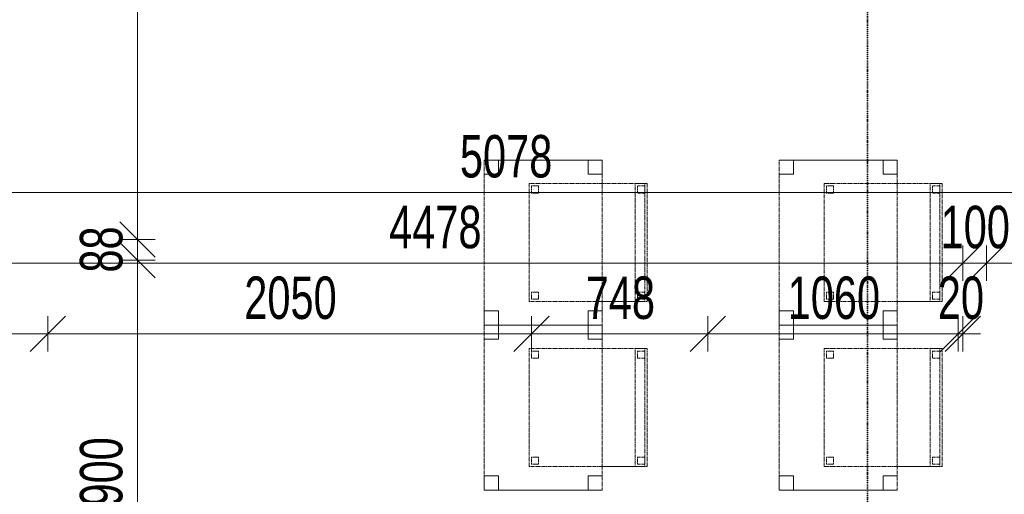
# Model space of a CAD drawing. Header units: millimetres. Extents: x -80560 to 110805, y -11020 to 52719.
# Tile 144 of 182: x 62649 to 66821, y 41795 to 43808. Entities that reach past the tile are written whole.
import ezdxf

# ---------------------------------------------------------------- set-up
doc = ezdxf.new("R2010")
doc.units = ezdxf.units.MM
doc.linetypes.add('DASHDOT2', pattern=[8, 4, -2, 0, -2])
doc.linetypes.add('DASHED2', pattern=[6, 4, -2])
for name, color, linetype, lineweight in [('A-ANNO-DIMS', 211, 'Continuous', 9), ('A-ANNO-DIMS-100', 211, 'Continuous', 9), ('G-ANNO-SYMB', 111, 'Continuous', 9), ('I-FURN', 30, 'Continuous', 18)]:
    doc.layers.add(name, color=color, linetype=linetype, lineweight=lineweight)
doc.styles.add('Arial_6', font='arial.ttf', dxfattribs={"width": 0.7, "height": 180})
doc.dimstyles.new('n3o_1_8', dxfattribs={"dimscale": 304.8, "dimtxt": 183.646692, "dimasz": 0.492126, "dimexe": 0.246063, "dimexo": 0.0625, "dimgap": 0.032808, "dimtad": 1, "dimdec": 0, "dimdsep": 46, "dimtxsty": 'Arial_6', "dimblk1": 'OBLIQUE', "dimblk2": 'OBLIQUE', "dimsah": 1, "dimcen": 0.09, "dimdle": 0.246063, "dimazin": 0, "dimtfac": 1, "dimtdec": 4, "dimtix": 1, "dimtmove": 0, "dimatfit": 3, "dimfxl": 0.246063, "dimfxlon": 1, "dimtvp": 1, "dimtolj": 1, "dimtzin": 0, "dimarcsym": 2})
doc.dimstyles.new('n3o_1_8_3', dxfattribs={"dimscale": 304.8, "dimtxt": 183.646692, "dimasz": 0.492126, "dimexe": 0.246063, "dimexo": 0.0625, "dimgap": 0.032808, "dimtad": 1, "dimdec": 0, "dimdsep": 46, "dimtxsty": 'Arial_6', "dimblk1": 'OBLIQUE', "dimblk2": 'OBLIQUE', "dimsah": 1, "dimcen": 0.09, "dimdle": 0.246063, "dimazin": 0, "dimtfac": 1, "dimtdec": 4, "dimtix": 1, "dimtmove": 0, "dimatfit": 3, "dimfxl": 0.246063, "dimfxlon": 1, "dimtvp": 1, "dimtolj": 1, "dimtzin": 0, "dimarcsym": 2})

# ---------------------------------------------------------------- blocks, each defined once
blk = doc.blocks.new('82_tafel1 - tafel 500x700 2-30664860-DO_02 tweede verdieping')
at = {"layer": 'I-FURN', "linetype": 'DASHED2'}
for p, q in [((-350, -250), (-350, 250)), ((-350, 250), (350, 250)), ((350, 250), (-350, 250)), ((-350, 250), (-350, -250)), ((-350, 250), (-350, 190)), ((-290, 250), (-350, 250)), ((-290, 190), (-290, 250)), ((-290, 250), (290, 250)), ((-290, 250), (-290, 190)), ((290, 250), (290, 190)), ((290, 190), (290, 250)), ((350, 250), (290, 250)), ((350, 250), (350, -250)), ((350, -250), (350, 250)), ((350, 190), (350, 250)), ((-350, -190), (-350, 190)), ((-350, 190), (-290, 190)), ((-290, 190), (-350, 190)), ((290, 190), (350, 190)), ((350, 190), (290, 190)), ((350, 190), (350, -190)), ((-290, -190), (-350, -190)), ((-350, -190), (-290, -190)), ((-350, -190), (-350, -250)), ((-290, -250), (-290, -190)), ((-290, -190), (-290, -250)), ((350, -190), (290, -190)), ((290, -190), (290, -250)), ((290, -250), (290, -190)), ((290, -190), (350, -190)), ((350, -250), (350, -190)), ((350, -250), (-350, -250)), ((-350, -250), (350, -250)), ((-350, -250), (-290, -250)), ((290, -250), (-290, -250)), ((290, -250), (350, -250))]:
    blk.add_line(p, q, dxfattribs=at)
blk = doc.blocks.new('82_zitmeubel - stoel 500x500-V408-DO_02 tweede verdieping')
at = {"layer": 'I-FURN', "linetype": 'DASHED2'}
for p, q in [((-192.1, 263), (-192.1, 73)), ((-192.1, 254.1), (-192.1, 263)), ((307.9, 263), (-192.1, 263)), ((307.9, 263), (-192.1, 263)), ((-192.1, 213), (-192.1, 254.1)), ((-192.1, 254.1), (307.9, 254.1)), ((-182.1, 252), (-182.1, 224)), ((-182.1, 224), (-182.1, 252)), ((-153.1, 253), (-181.1, 253)), ((-181.1, 253), (-153.1, 253)), ((-152.1, 224), (-152.1, 252)), ((-152.1, 252), (-152.1, 224)), ((267.9, 252), (267.9, 224)), ((267.9, 224), (267.9, 252)), ((296.9, 253), (268.9, 253)), ((268.9, 253), (296.9, 253)), ((297.9, 224), (297.9, 252)), ((297.9, 252), (297.9, 224)), ((307.9, 73), (307.9, 263)), ((307.9, 263), (307.9, 254.1)), ((307.9, 254.1), (307.9, 213)), ((-192.1, 73), (-192.1, 213)), ((-192.1, 213), (307.9, 213)), ((-181.1, 223), (-153.1, 223)), ((-153.1, 223), (-181.1, 223)), ((268.9, 223), (296.9, 223)), ((296.9, 223), (268.9, 223)), ((307.9, 213), (307.9, 73)), ((-192.1, 73), (-192.1, -237)), ((-192.1, -237), (-192.1, 73)), ((307.9, -237), (307.9, 73)), ((307.9, 73), (307.9, -237)), ((-182.1, -198), (-182.1, -226)), ((-182.1, -226), (-182.1, -198)), ((-153.1, -197), (-181.1, -197)), ((-181.1, -197), (-153.1, -197)), ((-152.1, -226), (-152.1, -198)), ((-152.1, -198), (-152.1, -226)), ((267.9, -198), (267.9, -226)), ((267.9, -226), (267.9, -198)), ((296.9, -197), (268.9, -197)), ((268.9, -197), (296.9, -197)), ((297.9, -226), (297.9, -198)), ((297.9, -198), (297.9, -226)), ((307.9, -237), (-192.1, -237)), ((307.9, -237), (-192.1, -237)), ((-181.1, -227), (-153.1, -227)), ((-153.1, -227), (-181.1, -227)), ((268.9, -227), (296.9, -227)), ((296.9, -227), (268.9, -227))]:
    blk.add_line(p, q, dxfattribs=at)
for centre, start, end in [((-181.1, 252), 90, 180), ((-181.1, 252), 150, 180), ((-181.1, 252), 90, 150), ((-153.1, 252), 0, 90), ((-153.1, 252), 0, 90), ((268.9, 252), 90, 180), ((268.9, 252), 90, 165), ((268.9, 252), 165, 180), ((296.9, 252), 0, 90), ((296.9, 252), 75, 90), ((296.9, 252), 0, 75), ((-181.1, 224), 180, 270), ((-181.1, 224), 180, 270), ((-153.1, 224), 270, 0), ((-153.1, 224), 270, 345), ((-153.1, 224), 345, 0), ((268.9, 224), 180, 270), ((268.9, 224), 180, 225), ((268.9, 224), 225, 240), ((268.9, 224), 240, 270), ((296.9, 224), 270, 0), ((296.9, 224), 270, 0), ((-181.1, -198), 90, 180), ((-181.1, -198), 90, 180), ((-153.1, -198), 0, 90), ((-153.1, -198), 0, 90), ((268.9, -198), 90, 165), ((268.9, -198), 120, 180), ((268.9, -198), 165, 180), ((268.9, -198), 90, 120), ((296.9, -198), 0, 90), ((296.9, -198), 0, 90), ((-181.1, -226), 180, 270), ((-181.1, -226), 180, 270), ((-153.1, -226), 270, 0), ((-153.1, -226), 270, 0), ((268.9, -226), 180, 270), ((268.9, -226), 180, 270), ((296.9, -226), 270, 0), ((296.9, -226), 270, 0)]:
    blk.add_arc(centre, 1, start, end, dxfattribs=at)
blk = doc.blocks.new('82_zitmeubel - stoel 500x500-V409-DO_02 tweede verdieping')
at = {"layer": 'I-FURN', "linetype": 'DASHED2'}
for p, q in [((-192.1, 263), (-192.1, 73)), ((-192.1, 254.1), (-192.1, 263)), ((307.9, 263), (-192.1, 263)), ((307.9, 263), (-192.1, 263)), ((-192.1, 213), (-192.1, 254.1)), ((-192.1, 254.1), (307.9, 254.1)), ((-182.1, 252), (-182.1, 224)), ((-182.1, 224), (-182.1, 252)), ((-153.1, 253), (-181.1, 253)), ((-181.1, 253), (-153.1, 253)), ((-152.1, 224), (-152.1, 252)), ((-152.1, 252), (-152.1, 224)), ((267.9, 252), (267.9, 224)), ((267.9, 224), (267.9, 252)), ((296.9, 253), (268.9, 253)), ((268.9, 253), (296.9, 253)), ((297.9, 224), (297.9, 252)), ((297.9, 252), (297.9, 224)), ((307.9, 73), (307.9, 263)), ((307.9, 263), (307.9, 254.1)), ((307.9, 254.1), (307.9, 213)), ((-192.1, 73), (-192.1, 213)), ((-192.1, 213), (307.9, 213)), ((-181.1, 223), (-153.1, 223)), ((-153.1, 223), (-181.1, 223)), ((268.9, 223), (296.9, 223)), ((296.9, 223), (268.9, 223)), ((307.9, 213), (307.9, 73)), ((-192.1, 73), (-192.1, -237)), ((-192.1, -237), (-192.1, 73)), ((307.9, -237), (307.9, 73)), ((307.9, 73), (307.9, -237)), ((-182.1, -198), (-182.1, -226)), ((-182.1, -226), (-182.1, -198)), ((-153.1, -197), (-181.1, -197)), ((-181.1, -197), (-153.1, -197)), ((-152.1, -226), (-152.1, -198)), ((-152.1, -198), (-152.1, -226)), ((267.9, -198), (267.9, -226)), ((267.9, -226), (267.9, -198)), ((296.9, -197), (268.9, -197)), ((268.9, -197), (296.9, -197)), ((297.9, -226), (297.9, -198)), ((297.9, -198), (297.9, -226)), ((307.9, -237), (-192.1, -237)), ((307.9, -237), (-192.1, -237)), ((-181.1, -227), (-153.1, -227)), ((-153.1, -227), (-181.1, -227)), ((268.9, -227), (296.9, -227)), ((296.9, -227), (268.9, -227))]:
    blk.add_line(p, q, dxfattribs=at)
for centre, start, end in [((-181.1, 252), 90, 180), ((-181.1, 252), 150, 180), ((-181.1, 252), 90, 150), ((-153.1, 252), 0, 90), ((-153.1, 252), 0, 90), ((268.9, 252), 90, 180), ((268.9, 252), 90, 165), ((268.9, 252), 165, 180), ((296.9, 252), 0, 90), ((296.9, 252), 75, 90), ((296.9, 252), 0, 75), ((-181.1, 224), 180, 270), ((-181.1, 224), 180, 270), ((-153.1, 224), 270, 0), ((-153.1, 224), 270, 315), ((-153.1, 224), 315, 0), ((268.9, 224), 180, 270), ((268.9, 224), 180, 225), ((268.9, 224), 225, 240), ((268.9, 224), 240, 270), ((296.9, 224), 270, 0), ((296.9, 224), 270, 0), ((-181.1, -198), 90, 180), ((-181.1, -198), 105, 180), ((-181.1, -198), 90, 105), ((-153.1, -198), 0, 90), ((-153.1, -198), 0, 90), ((268.9, -198), 90, 180), ((268.9, -198), 150, 180), ((268.9, -198), 105, 150), ((268.9, -198), 90, 105), ((296.9, -198), 0, 90), ((296.9, -198), 0, 90), ((-181.1, -226), 180, 255), ((-181.1, -226), 180, 270), ((-181.1, -226), 255, 270), ((-153.1, -226), 270, 0), ((-153.1, -226), 270, 300), ((-153.1, -226), 300, 315), ((-153.1, -226), 315, 330), ((-153.1, -226), 330, 0), ((268.9, -226), 180, 270), ((268.9, -226), 180, 270), ((296.9, -226), 270, 0), ((296.9, -226), 270, 0)]:
    blk.add_arc(centre, 1, start, end, dxfattribs=at)
blk = doc.blocks.new('82_zitmeubel - stoel 500x500-V410-DO_02 tweede verdieping')
at = {"layer": 'I-FURN', "linetype": 'DASHED2'}
for p, q in [((-192.1, 263), (-192.1, 73)), ((-192.1, 254.1), (-192.1, 263)), ((307.9, 263), (-192.1, 263)), ((307.9, 263), (-192.1, 263)), ((-192.1, 213), (-192.1, 254.1)), ((-192.1, 254.1), (307.9, 254.1)), ((-182.1, 252), (-182.1, 224)), ((-182.1, 224), (-182.1, 252)), ((-153.1, 253), (-181.1, 253)), ((-181.1, 253), (-153.1, 253)), ((-152.1, 224), (-152.1, 252)), ((-152.1, 252), (-152.1, 224)), ((267.9, 252), (267.9, 224)), ((267.9, 224), (267.9, 252)), ((296.9, 253), (268.9, 253)), ((268.9, 253), (296.9, 253)), ((297.9, 224), (297.9, 252)), ((297.9, 252), (297.9, 224)), ((307.9, 73), (307.9, 263)), ((307.9, 263), (307.9, 254.1)), ((307.9, 254.1), (307.9, 213)), ((-192.1, 73), (-192.1, 213)), ((-192.1, 213), (307.9, 213)), ((-181.1, 223), (-153.1, 223)), ((-153.1, 223), (-181.1, 223)), ((268.9, 223), (296.9, 223)), ((296.9, 223), (268.9, 223)), ((307.9, 213), (307.9, 73)), ((-192.1, 73), (-192.1, -237)), ((-192.1, -237), (-192.1, 73)), ((307.9, -237), (307.9, 73)), ((307.9, 73), (307.9, -237)), ((-182.1, -198), (-182.1, -226)), ((-182.1, -226), (-182.1, -198)), ((-153.1, -197), (-181.1, -197)), ((-181.1, -197), (-153.1, -197)), ((-152.1, -226), (-152.1, -198)), ((-152.1, -198), (-152.1, -226)), ((267.9, -198), (267.9, -226)), ((267.9, -226), (267.9, -198)), ((296.9, -197), (268.9, -197)), ((268.9, -197), (296.9, -197)), ((297.9, -226), (297.9, -198)), ((297.9, -198), (297.9, -226)), ((307.9, -237), (-192.1, -237)), ((307.9, -237), (-192.1, -237)), ((-181.1, -227), (-153.1, -227)), ((-153.1, -227), (-181.1, -227)), ((268.9, -227), (296.9, -227)), ((296.9, -227), (268.9, -227))]:
    blk.add_line(p, q, dxfattribs=at)
for centre, start, end in [((-181.1, 252), 90, 180), ((-181.1, 252), 150, 180), ((-181.1, 252), 90, 150), ((-153.1, 252), 0, 90), ((-153.1, 252), 0, 90), ((268.9, 252), 90, 180), ((268.9, 252), 90, 165), ((268.9, 252), 165, 180), ((296.9, 252), 0, 90), ((296.9, 252), 75, 90), ((296.9, 252), 0, 75), ((-181.1, 224), 180, 270), ((-181.1, 224), 180, 270), ((-153.1, 224), 270, 0), ((-153.1, 224), 270, 345), ((-153.1, 224), 345, 0), ((268.9, 224), 180, 270), ((268.9, 224), 180, 225), ((268.9, 224), 225, 240), ((268.9, 224), 240, 270), ((296.9, 224), 270, 0), ((296.9, 224), 270, 0), ((-181.1, -198), 90, 180), ((-181.1, -198), 90, 180), ((-153.1, -198), 0, 90), ((-153.1, -198), 0, 90), ((268.9, -198), 90, 180), ((268.9, -198), 90, 165), ((268.9, -198), 165, 180), ((296.9, -198), 0, 90), ((296.9, -198), 0, 90), ((-181.1, -226), 180, 270), ((-181.1, -226), 180, 270), ((-153.1, -226), 270, 0), ((-153.1, -226), 270, 0), ((268.9, -226), 180, 270), ((268.9, -226), 180, 270), ((296.9, -226), 270, 0), ((296.9, -226), 270, 0)]:
    blk.add_arc(centre, 1, start, end, dxfattribs=at)
blk = doc.blocks.new('82_zitmeubel - stoel 500x500-V411-DO_02 tweede verdieping')
at = {"layer": 'I-FURN', "linetype": 'DASHED2'}
for p, q in [((-192.1, 263), (-192.1, 73)), ((-192.1, 254.1), (-192.1, 263)), ((307.9, 263), (-192.1, 263)), ((307.9, 263), (-192.1, 263)), ((-192.1, 213), (-192.1, 254.1)), ((-192.1, 254.1), (307.9, 254.1)), ((-182.1, 252), (-182.1, 224)), ((-182.1, 224), (-182.1, 252)), ((-153.1, 253), (-181.1, 253)), ((-181.1, 253), (-153.1, 253)), ((-152.1, 224), (-152.1, 252)), ((-152.1, 252), (-152.1, 224)), ((267.9, 252), (267.9, 224)), ((267.9, 224), (267.9, 252)), ((296.9, 253), (268.9, 253)), ((268.9, 253), (296.9, 253)), ((297.9, 224), (297.9, 252)), ((297.9, 252), (297.9, 224)), ((307.9, 73), (307.9, 263)), ((307.9, 263), (307.9, 254.1)), ((307.9, 254.1), (307.9, 213)), ((-192.1, 73), (-192.1, 213)), ((-192.1, 213), (307.9, 213)), ((-181.1, 223), (-153.1, 223)), ((-153.1, 223), (-181.1, 223)), ((268.9, 223), (296.9, 223)), ((296.9, 223), (268.9, 223)), ((307.9, 213), (307.9, 73)), ((-192.1, 73), (-192.1, -237)), ((-192.1, -237), (-192.1, 73)), ((307.9, -237), (307.9, 73)), ((307.9, 73), (307.9, -237)), ((-182.1, -198), (-182.1, -226)), ((-182.1, -226), (-182.1, -198)), ((-153.1, -197), (-181.1, -197)), ((-181.1, -197), (-153.1, -197)), ((-152.1, -226), (-152.1, -198)), ((-152.1, -198), (-152.1, -226)), ((267.9, -198), (267.9, -226)), ((267.9, -226), (267.9, -198)), ((296.9, -197), (268.9, -197)), ((268.9, -197), (296.9, -197)), ((297.9, -226), (297.9, -198)), ((297.9, -198), (297.9, -226)), ((307.9, -237), (-192.1, -237)), ((307.9, -237), (-192.1, -237)), ((-181.1, -227), (-153.1, -227)), ((-153.1, -227), (-181.1, -227)), ((268.9, -227), (296.9, -227)), ((296.9, -227), (268.9, -227))]:
    blk.add_line(p, q, dxfattribs=at)
for centre, start, end in [((-181.1, 252), 90, 180), ((-181.1, 252), 150, 180), ((-181.1, 252), 90, 150), ((-153.1, 252), 0, 90), ((-153.1, 252), 0, 90), ((268.9, 252), 90, 180), ((268.9, 252), 90, 165), ((268.9, 252), 165, 180), ((296.9, 252), 0, 90), ((296.9, 252), 75, 90), ((296.9, 252), 0, 75), ((-181.1, 224), 180, 270), ((-181.1, 224), 180, 270), ((-153.1, 224), 270, 0), ((-153.1, 224), 270, 0), ((268.9, 224), 180, 270), ((268.9, 224), 180, 225), ((268.9, 224), 225, 240), ((268.9, 224), 240, 255), ((268.9, 224), 255, 270), ((296.9, 224), 270, 0), ((296.9, 224), 270, 300), ((296.9, 224), 300, 0), ((-181.1, -198), 90, 180), ((-181.1, -198), 105, 180), ((-181.1, -198), 90, 105), ((-153.1, -198), 0, 90), ((-153.1, -198), 0, 90), ((268.9, -198), 105, 180), ((268.9, -198), 150, 180), ((268.9, -198), 105, 150), ((268.9, -198), 90, 105), ((268.9, -198), 90, 105), ((296.9, -198), 0, 90), ((296.9, -198), 0, 90), ((-181.1, -226), 180, 270), ((-181.1, -226), 180, 270), ((-153.1, -226), 270, 0), ((-153.1, -226), 270, 300), ((-153.1, -226), 300, 315), ((-153.1, -226), 315, 330), ((-153.1, -226), 330, 0), ((268.9, -226), 180, 270), ((268.9, -226), 180, 270), ((296.9, -226), 270, 0), ((296.9, -226), 270, 0)]:
    blk.add_arc(centre, 1, start, end, dxfattribs=at)
blk = doc.blocks.new('DIMBLOCK188-DO_02 tweede verdieping')
at = {"layer": 'A-ANNO-DIMS-100'}
for p, q in [((62167.3, 43074.8), (62242.3, 43149.8)), ((62167.3, 43149.8), (62167.3, 42999.8)), ((62167.3, 43074.8), (62167.3, 43149.8)), ((67244.8, 43074.8), (67319.8, 43149.8)), ((67244.8, 43149.8), (67244.8, 42999.8)), ((67244.8, 43074.8), (67244.8, 43149.8)), ((62167.3, 43074.8), (62092.3, 42999.8)), ((62167.3, 43074.8), (67244.8, 43074.8)), ((67244.8, 43074.8), (67169.8, 42999.8))]:
    blk.add_line(p, q, dxfattribs=at)
at = {"layer": 'A-ANNO-DIMS-100', "color": 0, "insert": (64513.9, 43318.5), "char_height": 180, "width": 461.094, "attachment_point": 1, "line_spacing_factor": 0.941778, "style": 'Arial_6'}
blk.add_mtext('5078', dxfattribs=at)
blk = doc.blocks.new('_Oblique')
at = {"color": 0, "linetype": 'ByBlock', "lineweight": -2}
blk.add_line((-0.5, -0.5), (0.5, 0.5), dxfattribs=at)
blk = doc.blocks.new('DIMBLOCK365-DO_02 tweede verdieping')
at = {"layer": 'A-ANNO-DIMS-100'}
for p, q in [((63147.3, 47550), (63072.3, 47625)), ((63072.3, 47550), (63222.3, 47550)), ((63147.3, 47550), (63072.3, 47550)), ((63147.3, 47550), (63147.3, 42875)), ((63147.3, 47550), (63222.3, 47475)), ((63147.3, 42875), (63072.3, 42950)), ((63072.3, 42875), (63222.3, 42875)), ((63147.3, 42875), (63072.3, 42875)), ((63147.3, 42875), (63222.3, 42800))]:
    blk.add_line(p, q, dxfattribs=at)
at = {"layer": 'A-ANNO-DIMS-100', "color": 0, "insert": (62903.7, 45020.4), "char_height": 180, "width": 461.094, "attachment_point": 1, "rotation": 90, "line_spacing_factor": 0.941778, "style": 'Arial_6'}
blk.add_mtext('4675', dxfattribs=at)
blk = doc.blocks.new('DIMBLOCK366-DO_02 tweede verdieping')
at = {"layer": 'A-ANNO-DIMS-100'}
for p, q in [((63147.3, 42875), (63072.3, 42950)), ((63072.3, 42875), (63222.3, 42875)), ((63147.3, 42875), (63072.3, 42875)), ((63147.3, 42787.5), (63072.3, 42862.5)), ((63147.3, 42875), (63147.3, 42787.5)), ((63147.3, 42875), (63222.3, 42800)), ((63072.3, 42787.5), (63222.3, 42787.5)), ((63147.3, 42787.5), (63072.3, 42787.5)), ((63147.3, 42787.5), (63222.3, 42712.5))]:
    blk.add_line(p, q, dxfattribs=at)
at = {"layer": 'A-ANNO-DIMS-100', "color": 0, "insert": (62903.7, 42735.2), "char_height": 180, "width": 230.547, "attachment_point": 1, "rotation": 90, "line_spacing_factor": 0.941778, "style": 'Arial_6'}
blk.add_mtext('88', dxfattribs=at)
blk = doc.blocks.new('DIMBLOCK367-DO_02 tweede verdieping')
at = {"layer": 'A-ANNO-DIMS-100'}
for p, q in [((63147.3, 42787.5), (63072.3, 42862.5)), ((63072.3, 42787.5), (63222.3, 42787.5)), ((63147.3, 42787.5), (63072.3, 42787.5)), ((63147.3, 42787.5), (63147.3, 40887.5)), ((63147.3, 42787.5), (63222.3, 42712.5)), ((63147.3, 40887.5), (63072.3, 40962.5)), ((63072.3, 40887.5), (63222.3, 40887.5)), ((63147.3, 40887.5), (63072.3, 40887.5)), ((63147.3, 40887.5), (63222.3, 40812.5))]:
    blk.add_line(p, q, dxfattribs=at)
at = {"layer": 'A-ANNO-DIMS-100', "color": 0, "insert": (62903.7, 41645.4), "char_height": 180, "width": 461.094, "attachment_point": 1, "rotation": 90, "line_spacing_factor": 0.941778, "style": 'Arial_6'}
blk.add_mtext('1900', dxfattribs=at)
blk = doc.blocks.new('DIMBLOCK426-DO_02 tweede verdieping')
at = {"layer": 'A-ANNO-DIMS-100'}
for p, q in [((62167.3, 42474.8), (62242.3, 42549.8)), ((62167.3, 42549.8), (62167.3, 42399.8)), ((62167.3, 42474.8), (62167.3, 42549.8)), ((62767.3, 42474.8), (62842.3, 42549.8)), ((62767.3, 42399.8), (62767.3, 42549.8)), ((62092.3, 42474.8), (62767.3, 42474.8)), ((62167.3, 42474.8), (62092.3, 42399.8)), ((62767.3, 42474.8), (62692.3, 42399.8)), ((62767.3, 42474.8), (62767.3, 42399.8))]:
    blk.add_line(p, q, dxfattribs=at)
at = {"layer": 'A-ANNO-DIMS-100', "color": 0, "insert": (62323.2, 42718.5), "char_height": 180, "width": 345.821, "attachment_point": 1, "line_spacing_factor": 0.941778, "style": 'Arial_6'}
blk.add_mtext('600', dxfattribs=at)
blk = doc.blocks.new('DIMBLOCK427-DO_02 tweede verdieping')
at = {"layer": 'A-ANNO-DIMS-100'}
for p, q in [((62767.3, 42474.8), (62842.3, 42549.8)), ((62767.3, 42399.8), (62767.3, 42549.8)), ((64817.3, 42474.8), (64892.3, 42549.8)), ((64817.3, 42399.8), (64817.3, 42549.8)), ((62767.3, 42474.8), (62692.3, 42399.8)), ((62767.3, 42474.8), (64817.3, 42474.8)), ((62767.3, 42474.8), (62767.3, 42399.8)), ((64817.3, 42474.8), (64742.3, 42399.8)), ((64817.3, 42474.8), (64817.3, 42399.8))]:
    blk.add_line(p, q, dxfattribs=at)
at = {"layer": 'A-ANNO-DIMS-100', "color": 0, "insert": (63600.2, 42718.5), "char_height": 180, "width": 461.094, "attachment_point": 1, "line_spacing_factor": 0.941778, "style": 'Arial_6'}
blk.add_mtext('2050', dxfattribs=at)
blk = doc.blocks.new('DIMBLOCK428-DO_02 tweede verdieping')
at = {"layer": 'A-ANNO-DIMS-100'}
for p, q in [((64817.3, 42474.8), (64892.3, 42549.8)), ((64817.3, 42399.8), (64817.3, 42549.8)), ((65564.8, 42474.8), (65639.8, 42549.8)), ((65564.8, 42399.8), (65564.8, 42549.8)), ((64817.3, 42474.8), (64742.3, 42399.8)), ((64817.3, 42474.8), (65564.8, 42474.8)), ((64817.3, 42474.8), (64817.3, 42399.8)), ((65564.8, 42474.8), (65489.8, 42399.8)), ((65564.8, 42474.8), (65564.8, 42399.8))]:
    blk.add_line(p, q, dxfattribs=at)
at = {"layer": 'A-ANNO-DIMS-100', "color": 0, "insert": (65047, 42718.5), "char_height": 180, "width": 345.821, "attachment_point": 1, "line_spacing_factor": 0.941778, "style": 'Arial_6'}
blk.add_mtext('748', dxfattribs=at)
blk = doc.blocks.new('DIMBLOCK429-DO_02 tweede verdieping')
at = {"layer": 'A-ANNO-DIMS-100'}
for p, q in [((65564.8, 42474.8), (65639.8, 42549.8)), ((65564.8, 42399.8), (65564.8, 42549.8)), ((66624.8, 42474.8), (66699.8, 42549.8)), ((66624.8, 42399.8), (66624.8, 42549.8)), ((65564.8, 42474.8), (65489.8, 42399.8)), ((65564.8, 42474.8), (66624.8, 42474.8)), ((65564.8, 42474.8), (65564.8, 42399.8)), ((66624.8, 42474.8), (66549.8, 42399.8)), ((66624.8, 42474.8), (66624.8, 42399.8))]:
    blk.add_line(p, q, dxfattribs=at)
at = {"layer": 'A-ANNO-DIMS-100', "color": 0, "insert": (65902.7, 42718.5), "char_height": 180, "width": 461.094, "attachment_point": 1, "line_spacing_factor": 0.941778, "style": 'Arial_6'}
blk.add_mtext('1060', dxfattribs=at)
blk = doc.blocks.new('DIMBLOCK430-DO_02 tweede verdieping')
at = {"layer": 'A-ANNO-DIMS-100'}
for p, q in [((66624.8, 42474.8), (66699.8, 42549.8)), ((66624.8, 42399.8), (66624.8, 42549.8)), ((66644.8, 42474.8), (66719.8, 42549.8)), ((66644.8, 42399.8), (66644.8, 42549.8)), ((66624.8, 42474.8), (66549.8, 42399.8)), ((66644.8, 42474.8), (66569.8, 42399.8)), ((66624.8, 42474.8), (66719.8, 42474.8)), ((66624.8, 42474.8), (66624.8, 42399.8)), ((66644.8, 42474.8), (66644.8, 42399.8))]:
    blk.add_line(p, q, dxfattribs=at)
at = {"layer": 'A-ANNO-DIMS-100', "color": 0, "insert": (66538.8, 42718.5), "char_height": 180, "width": 230.547, "attachment_point": 1, "line_spacing_factor": 0.941778, "style": 'Arial_6'}
blk.add_mtext('20', dxfattribs=at)
blk = doc.blocks.new('DIMBLOCK431-DO_02 tweede verdieping')
at = {"layer": 'A-ANNO-DIMS-100'}
for p, q in [((62167.3, 42774.8), (62242.3, 42849.8)), ((62167.3, 42849.8), (62167.3, 42699.8)), ((62167.3, 42774.8), (62167.3, 42849.8)), ((66644.8, 42774.8), (66719.8, 42849.8)), ((66644.8, 42699.8), (66644.8, 42849.8)), ((62092.3, 42774.8), (66644.8, 42774.8)), ((62167.3, 42774.8), (62092.3, 42699.8)), ((66644.8, 42774.8), (66569.8, 42699.8)), ((66644.8, 42774.8), (66644.8, 42699.8))]:
    blk.add_line(p, q, dxfattribs=at)
at = {"layer": 'A-ANNO-DIMS-100', "color": 0, "insert": (64213.9, 43018.5), "char_height": 180, "width": 461.094, "attachment_point": 1, "line_spacing_factor": 0.941778, "style": 'Arial_6'}
blk.add_mtext('4478', dxfattribs=at)
blk = doc.blocks.new('DIMBLOCK432-DO_02 tweede verdieping')
at = {"layer": 'A-ANNO-DIMS-100'}
for p, q in [((66644.8, 42774.8), (66719.8, 42849.8)), ((66644.8, 42699.8), (66644.8, 42849.8)), ((66744.8, 42774.8), (66819.8, 42849.8)), ((66744.8, 42699.8), (66744.8, 42849.8)), ((66644.8, 42774.8), (66569.8, 42699.8)), ((66644.8, 42774.8), (66744.8, 42774.8)), ((66644.8, 42774.8), (66644.8, 42699.8)), ((66744.8, 42774.8), (66669.8, 42699.8)), ((66744.8, 42774.8), (66744.8, 42699.8))]:
    blk.add_line(p, q, dxfattribs=at)
at = {"layer": 'A-ANNO-DIMS-100', "color": 0, "insert": (66550.7, 43018.5), "char_height": 180, "width": 345.821, "attachment_point": 1, "line_spacing_factor": 0.941778, "style": 'Arial_6'}
blk.add_mtext('100', dxfattribs=at)
blk = doc.blocks.new('DIMBLOCK433-DO_02 tweede verdieping')
at = {"layer": 'A-ANNO-DIMS-100'}
for p, q in [((66744.8, 42774.8), (66819.8, 42849.8)), ((66744.8, 42699.8), (66744.8, 42849.8)), ((67244.8, 42774.8), (67319.8, 42849.8)), ((67244.8, 42849.8), (67244.8, 42699.8)), ((67244.8, 42774.8), (67244.8, 42849.8)), ((66744.8, 42774.8), (66669.8, 42699.8)), ((66744.8, 42774.8), (67319.8, 42774.8)), ((66744.8, 42774.8), (66744.8, 42699.8)), ((67244.8, 42774.8), (67169.8, 42699.8))]:
    blk.add_line(p, q, dxfattribs=at)
at = {"layer": 'A-ANNO-DIMS-100', "color": 0, "insert": (66850.7, 43018.5), "char_height": 180, "width": 345.821, "attachment_point": 1, "line_spacing_factor": 0.941778, "style": 'Arial_6'}
blk.add_mtext('500', dxfattribs=at)

msp = doc.modelspace()

# ---------------------------------------------------------------- linework, layer by layer
at = {"layer": 'G-ANNO-SYMB', "linetype": 'DASHDOT2', "lineweight": 35}
msp.add_line((66241.3, 48457.5), (66241.3, 9141.8), dxfattribs=at)

# ---------------------------------------------------------------- block references
at = {"layer": 'I-FURN', "linetype": 'DASHED2', "rotation": 270.0000000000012}
for name, p in [('82_tafel1 - tafel 500x700 2-30664860-DO_02 tweede verdieping', (64866.8, 42862.5)), ('82_tafel1 - tafel 500x700 2-30664860-DO_02 tweede verdieping', (66116.8, 42862.5)), ('82_zitmeubel - stoel 500x500-V410-DO_02 tweede verdieping', (65043.8, 42920.4)), ('82_zitmeubel - stoel 500x500-V408-DO_02 tweede verdieping', (66293.8, 42920.4)), ('82_tafel1 - tafel 500x700 2-30664860-DO_02 tweede verdieping', (64866.8, 42162.5)), ('82_tafel1 - tafel 500x700 2-30664860-DO_02 tweede verdieping', (66116.8, 42162.5)), ('82_zitmeubel - stoel 500x500-V411-DO_02 tweede verdieping', (65043.8, 42220.4)), ('82_zitmeubel - stoel 500x500-V409-DO_02 tweede verdieping', (66293.8, 42220.4))]:
    msp.add_blockref(name, p, dxfattribs=at)

# ---------------------------------------------------------------- dimensions: what is measured, and where the dimension line sits
at = {"layer": 'A-ANNO-DIMS'}
for base, p1, p2, override, picture, middle in [((63147.3, 42875), (63072.3, 47550), (63072.3, 42875), {"dimpost": '<>', "dimfxl": 4675}, 'DIMBLOCK365-DO_02 tweede verdieping', (63045.4, 45212.5)), ((63147.3372454, 42787.5), (63072.3372454, 42875), (63072.3372454, 42787.5), {"dimpost": '<>', "dimfxl": 87.5}, 'DIMBLOCK366-DO_02 tweede verdieping', (63045.4341071, 42831.25)), ((63147.3, 40887.5), (63072.3, 42787.5), (63072.3, 40887.5), {"dimpost": '<>', "dimfxl": 1900}, 'DIMBLOCK367-DO_02 tweede verdieping', (63045.4, 41837.5))]:
    dim = msp.add_linear_dim(base=base, p1=p1, p2=p2, angle=90, dimstyle='n3o_1_8_3', override=override, dxfattribs=at)
    dim.commit()
    dim.dimension.update_dxf_attribs({"geometry": picture, "text_midpoint": middle})
for base, p1, p2, dimstyle, override, picture, middle in [((67244.8189632, 43074.8073536), (62167.3189632, 43149.8073536), (67244.8189632, 43149.8073536), 'n3o_1_8', {"dimpost": '<>', "dimfxl": 5077.5}, 'DIMBLOCK188-DO_02 tweede verdieping', (64706.0689632, 43176.7104919)), ((66644.8189632, 42774.8073536), (62167.3189632, 42849.8073536), (66644.8189632, 42699.8073536), 'n3o_1_8_3', {"dimpost": '<>', "dimfxl": 4480.011858}, 'DIMBLOCK431-DO_02 tweede verdieping', (64406.0689632, 42876.7104919)), ((66744.8, 42774.8), (66644.8, 42699.8), (66744.8, 42699.8), 'n3o_1_8_3', {"dimpost": '<>', "dimfxl": 100}, 'DIMBLOCK432-DO_02 tweede verdieping', (66694.8, 42876.7)), ((67244.8, 42774.8), (66744.8, 42699.8), (67244.8, 42849.8), 'n3o_1_8_3', {"dimpost": '<>', "dimfxl": 522.015325}, 'DIMBLOCK433-DO_02 tweede verdieping', (66994.8, 42876.7)), ((62767.3, 42474.8), (62167.3, 42549.8), (62767.3, 42399.8), 'n3o_1_8_3', {"dimpost": '<>', "dimfxl": 618.465844}, 'DIMBLOCK426-DO_02 tweede verdieping', (62467.3, 42576.7)), ((64817.3, 42474.8), (62767.3, 42399.8), (64817.3, 42399.8), 'n3o_1_8_3', {"dimpost": '<>', "dimfxl": 2050}, 'DIMBLOCK427-DO_02 tweede verdieping', (63792.3, 42576.7)), ((66624.8, 42474.8), (65564.8, 42399.8), (66624.8, 42399.8), 'n3o_1_8_3', {"dimpost": '<>', "dimfxl": 1060}, 'DIMBLOCK429-DO_02 tweede verdieping', (66094.8, 42576.7)), ((66644.8, 42474.8), (66624.8, 42399.8), (66644.8, 42399.8), 'n3o_1_8_3', {"dimpost": '<>', "dimfxl": 20}, 'DIMBLOCK430-DO_02 tweede verdieping', (66634.8, 42576.7)), ((65564.8189632, 42474.8073536), (64817.3189632, 42399.8073536), (65564.8189632, 42399.8073536), 'n3o_1_8_3', {"dimpost": '<>', "dimfxl": 747.5}, 'DIMBLOCK428-DO_02 tweede verdieping', (65191.0689632, 42576.7104919))]:
    dim = msp.add_linear_dim(base=base, p1=p1, p2=p2, dimstyle=dimstyle, override=override, dxfattribs=at)
    dim.commit()
    dim.dimension.update_dxf_attribs({"geometry": picture, "text_midpoint": middle})

doc.saveas('drawing.dxf')
